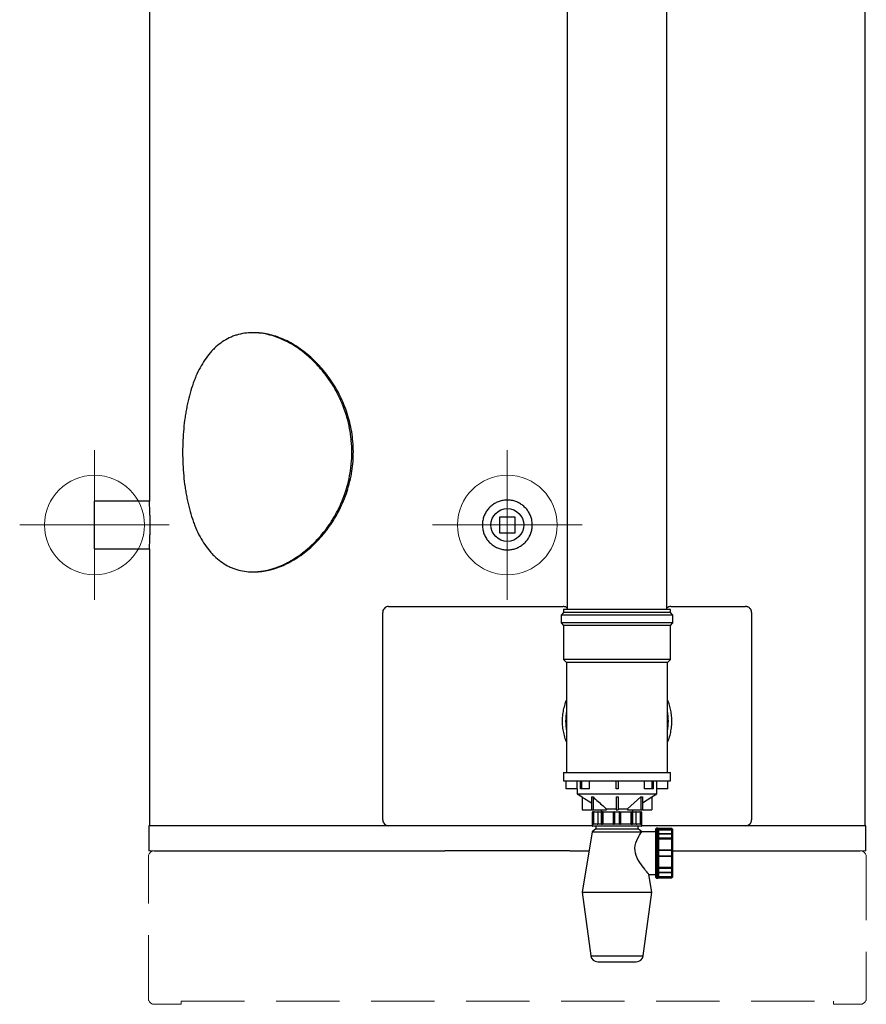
# Model space of a CAD drawing. Header units: millimetres. Extents: x -2387 to -1538, y -2875 to -899.
# Tile 1 of 8: x -2387 to -1538, y -2875 to -1887. Entities that reach past the tile are written whole.
import ezdxf

# ---------------------------------------------------------------- set-up
doc = ezdxf.new("R2010")
doc.units = ezdxf.units.MM
doc.header["$PDSIZE"] = -1
doc.linetypes.add('HIDDEN', pattern=[1.905, 1.27, -0.635])

# ---------------------------------------------------------------- blocks, each defined once
blk = doc.blocks.new('Block4')
at = {"color": 7, "linetype": 'Continuous', "lineweight": 0}
for p, q in [((-6347.6, -1580.34), (-6347.6, -1730.34)), ((-6422.6, -1655.34), (-6272.6, -1655.34))]:
    blk.add_line(p, q, dxfattribs=at)
blk.add_circle((-6347.6, -1655.34), 50, dxfattribs=at)
blk.add_point((-6347.6, -1655.34), dxfattribs=at)
blk = doc.blocks.new('Block5')
at = {"color": 7, "linetype": 'Continuous'}
blk.add_blockref('Block4', (6347.6, 1655.34), dxfattribs=at)

msp = doc.modelspace()

# ---------------------------------------------------------------- linework, layer by layer
at = {"color": 7, "linetype": 'Continuous', "lineweight": 30}
for p, q in [((-1837.99, -1264.08), (-1837.99, -2479.12)), ((-1737.99, -2479.12), (-1737.99, -1264.08)), ((-1538.99, -2696.09), (-1538.99, -1509.48)), ((-2256.99, -1678.32), (-2256.99, -2370.38)), ((-2151.84, -2201.29), (-2153.25, -2201.29)), ((-2256.99, -2370.37), (-2311.99, -2370.37)), ((-2311.99, -2394.27), (-2311.99, -2370.37)), ((-1889.99, -2386.27), (-1905.99, -2386.27)), ((-1905.99, -2386.27), (-1905.99, -2402.27)), ((-1889.99, -2402.27), (-1889.99, -2386.27)), ((-2311.99, -2418.17), (-2311.99, -2394.27)), ((-1905.99, -2402.27), (-1889.99, -2402.27)), ((-2311.99, -2418.17), (-2256.99, -2418.17)), ((-2256.99, -2418.09), (-2256.99, -2696.09)), ((-2153.25, -2441.29), (-2151.83, -2441.29)), ((-2016.99, -2476.09), (-1841.99, -2476.09)), ((-1841.49, -2479.12), (-1841.49, -2482.12)), ((-1734.49, -2479.12), (-1841.49, -2479.12)), ((-1734.49, -2482.12), (-1734.49, -2479.12)), ((-1733.99, -2476.09), (-1658.99, -2476.09)), ((-2022.99, -2690.09), (-2022.99, -2482.09)), ((-1841.49, -2482.12), (-1843.99, -2484.62)), ((-1843.99, -2484.62), (-1843.99, -2492.62)), ((-1731.99, -2484.62), (-1843.99, -2484.62)), ((-1734.49, -2482.12), (-1841.49, -2482.12)), ((-1731.99, -2484.62), (-1734.49, -2482.12)), ((-1731.99, -2492.62), (-1731.99, -2484.62)), ((-1652.99, -2482.09), (-1652.99, -2690.09)), ((-1843.99, -2492.62), (-1841.49, -2495.12)), ((-1731.99, -2492.62), (-1843.99, -2492.62)), ((-1841.49, -2495.12), (-1841.49, -2529.12)), ((-1734.49, -2495.12), (-1841.49, -2495.12)), ((-1734.49, -2495.12), (-1731.99, -2492.62)), ((-1734.49, -2529.12), (-1734.49, -2495.12)), ((-1841.49, -2529.12), (-1838.49, -2532.12)), ((-1734.49, -2529.12), (-1841.49, -2529.12)), ((-1737.49, -2532.12), (-1734.49, -2529.12)), ((-1838.49, -2532.12), (-1838.49, -2642.62)), ((-1737.49, -2532.12), (-1838.49, -2532.12)), ((-1737.49, -2642.62), (-1737.49, -2532.12)), ((-1841.49, -2642.62), (-1841.49, -2651.12)), ((-1841.49, -2642.62), (-1787.99, -2642.62)), ((-1787.99, -2642.62), (-1734.49, -2642.62)), ((-1734.49, -2651.12), (-1734.49, -2642.62)), ((-1841.49, -2651.12), (-1787.99, -2651.12)), ((-1838.98, -2659.12), (-1838.98, -2651.12)), ((-1827.98, -2659.12), (-1827.98, -2651.12)), ((-1824.75, -2659.12), (-1824.75, -2651.12)), ((-1823.34, -2659.12), (-1823.34, -2651.12)), ((-1815.56, -2659.12), (-1815.56, -2651.12)), ((-1788.99, -2659.12), (-1788.99, -2651.12)), ((-1787.99, -2651.12), (-1734.49, -2651.12)), ((-1786.99, -2651.12), (-1786.99, -2659.12)), ((-1760.42, -2659.12), (-1760.42, -2651.12)), ((-1752.65, -2659.12), (-1752.65, -2651.12)), ((-1751.23, -2659.12), (-1751.23, -2651.12)), ((-1748.01, -2659.12), (-1748.01, -2651.12)), ((-1737.01, -2659.12), (-1737.01, -2651.12)), ((-1827.98, -2659.12), (-1838.98, -2659.12)), ((-1827.99, -2659.12), (-1827.99, -2664.12)), ((-1827.99, -2664.12), (-1822.99, -2667.24)), ((-1827.99, -2664.12), (-1787.99, -2664.12)), ((-1823.34, -2659.12), (-1824.75, -2659.12)), ((-1815.56, -2659.12), (-1823.34, -2659.12)), ((-1822.99, -2667.23), (-1822.99, -2680.12)), ((-1813.45, -2667.23), (-1812.03, -2667.23)), ((-1813.45, -2667.23), (-1813.45, -2680.12)), ((-1812.03, -2667.23), (-1812.03, -2680.12)), ((-1786.99, -2659.12), (-1788.99, -2659.12)), ((-1788.99, -2667.23), (-1788.99, -2680.12)), ((-1787.99, -2664.12), (-1747.99, -2664.12)), ((-1786.99, -2667.23), (-1786.99, -2680.12)), ((-1777.41, -2679.12), (-1763.95, -2667.23)), ((-1763.95, -2667.23), (-1762.54, -2667.23)), ((-1763.95, -2667.23), (-1763.95, -2680.12)), ((-1762.54, -2673.19), (-1752.99, -2667.23)), ((-1762.54, -2667.23), (-1762.54, -2680.12)), ((-1752.65, -2659.12), (-1760.42, -2659.12)), ((-1752.99, -2667.24), (-1747.99, -2664.12)), ((-1752.99, -2667.23), (-1752.99, -2680.12)), ((-1751.23, -2659.12), (-1752.65, -2659.12)), ((-1737.01, -2659.12), (-1748.01, -2659.12)), ((-1747.99, -2664.12), (-1747.99, -2659.12)), ((-1822.99, -2680.12), (-1813.45, -2680.12)), ((-1813.45, -2680.12), (-1812.03, -2680.12)), ((-1812.69, -2682.62), (-1812.69, -2694.16)), ((-1812.06, -2682.62), (-1812.56, -2682.62)), ((-1812.56, -2694.16), (-1812.56, -2682.62)), ((-1812.19, -2682.12), (-1812.06, -2682.12)), ((-1812.06, -2682.12), (-1812.06, -2682.62)), ((-1812.06, -2682.12), (-1811.99, -2682.12)), ((-1811.99, -2682.62), (-1812.06, -2682.62)), ((-1812.06, -2682.62), (-1812.06, -2694.12)), ((-1812.03, -2680.12), (-1798.58, -2680.12)), ((-1811.99, -2682.12), (-1811.99, -2682.62)), ((-1811.99, -2682.12), (-1811, -2682.12)), ((-1811.49, -2682.62), (-1811.99, -2682.62)), ((-1811.99, -2694.12), (-1811.99, -2682.62)), ((-1811.49, -2682.62), (-1811.49, -2694.12)), ((-1811, -2682.12), (-1806.78, -2682.12)), ((-1807.28, -2682.62), (-1807.28, -2694.12)), ((-1803.56, -2682.62), (-1807.17, -2682.62)), ((-1807.17, -2682.62), (-1807.17, -2694.16)), ((-1806.78, -2682.12), (-1803.25, -2682.12)), ((-1803.99, -2680.12), (-1803.99, -2682.12)), ((-1802.89, -2682.62), (-1803.56, -2682.62)), ((-1803.56, -2694.16), (-1803.56, -2682.62)), ((-1803.25, -2682.12), (-1803.19, -2682.12)), ((-1803.19, -2682.12), (-1801.89, -2682.12)), ((-1802.89, -2682.62), (-1802.89, -2694.12)), ((-1802.84, -2682.62), (-1802.89, -2682.62)), ((-1802.84, -2694.12), (-1802.84, -2682.62)), ((-1802.19, -2682.62), (-1802.84, -2682.62)), ((-1791.42, -2682.62), (-1802.19, -2682.62)), ((-1802.19, -2682.62), (-1802.19, -2694.12)), ((-1801.89, -2682.12), (-1791.35, -2682.12)), ((-1798.58, -2679.12), (-1788.99, -2679.12)), ((-1798.58, -2680.12), (-1798.58, -2679.12)), ((-1790.99, -2682.62), (-1791.42, -2682.62)), ((-1791.42, -2694.12), (-1791.42, -2682.62)), ((-1791.35, -2682.12), (-1790.49, -2682.12)), ((-1790.54, -2682.62), (-1790.99, -2682.62)), ((-1790.99, -2694.12), (-1790.99, -2682.62)), ((-1785.44, -2682.62), (-1790.54, -2682.62)), ((-1790.54, -2682.62), (-1790.54, -2694.16)), ((-1790.49, -2682.12), (-1785.49, -2682.12)), ((-1788.99, -2680.12), (-1786.99, -2680.12)), ((-1786.99, -2679.12), (-1777.41, -2679.12)), ((-1785.49, -2682.12), (-1784.64, -2682.12)), ((-1785.44, -2694.16), (-1785.44, -2682.62)), ((-1784.99, -2682.62), (-1785.44, -2682.62)), ((-1784.99, -2682.62), (-1784.99, -2694.12)), ((-1784.56, -2682.62), (-1784.99, -2682.62)), ((-1784.64, -2682.12), (-1774.1, -2682.12)), ((-1784.56, -2682.62), (-1784.56, -2694.12)), ((-1773.8, -2682.62), (-1784.56, -2682.62)), ((-1777.41, -2679.12), (-1777.41, -2680.12)), ((-1777.41, -2680.12), (-1763.95, -2680.12)), ((-1774.1, -2682.12), (-1772.79, -2682.12)), ((-1773.8, -2694.12), (-1773.8, -2682.62)), ((-1773.15, -2682.62), (-1773.8, -2682.62)), ((-1773.09, -2682.62), (-1773.15, -2682.62)), ((-1773.15, -2682.62), (-1773.15, -2694.12)), ((-1772.42, -2682.62), (-1773.09, -2682.62)), ((-1773.09, -2694.12), (-1773.09, -2682.62)), ((-1772.79, -2682.12), (-1772.74, -2682.12)), ((-1772.74, -2682.12), (-1769.2, -2682.12)), ((-1772.42, -2682.62), (-1772.42, -2694.16)), ((-1768.82, -2682.62), (-1772.42, -2682.62)), ((-1771.99, -2682.12), (-1771.99, -2680.12)), ((-1769.2, -2682.12), (-1764.99, -2682.12)), ((-1768.82, -2694.16), (-1768.82, -2682.62)), ((-1768.7, -2694.12), (-1768.7, -2682.62)), ((-1764.99, -2682.12), (-1764, -2682.12)), ((-1764.49, -2694.12), (-1764.49, -2682.62)), ((-1764, -2682.62), (-1764.49, -2682.62)), ((-1764, -2682.62), (-1764, -2682.12)), ((-1764, -2682.12), (-1763.92, -2682.12)), ((-1764, -2682.62), (-1764, -2694.12)), ((-1763.92, -2682.62), (-1764, -2682.62)), ((-1763.95, -2680.12), (-1762.54, -2680.12)), ((-1763.92, -2682.62), (-1763.92, -2682.12)), ((-1763.92, -2682.12), (-1763.79, -2682.12)), ((-1763.42, -2682.62), (-1763.92, -2682.62)), ((-1763.92, -2694.12), (-1763.92, -2682.62)), ((-1763.42, -2682.62), (-1763.42, -2694.16)), ((-1763.29, -2694.16), (-1763.29, -2682.62)), ((-1762.54, -2680.12), (-1752.99, -2680.12)), ((-2257.49, -2696.09), (-2257.49, -2721.29)), ((-2016.99, -2696.09), (-2257.49, -2696.09)), ((-1812.99, -2696.09), (-2016.99, -2696.09)), ((-1812.99, -2694.62), (-1812.99, -2696.12)), ((-1812.86, -2694.62), (-1812.99, -2694.62)), ((-1812.79, -2694.62), (-1812.86, -2694.62)), ((-1807.78, -2694.62), (-1812.79, -2694.62)), ((-1787.99, -2696.62), (-1812.49, -2696.62)), ((-1812.43, -2694.12), (-1812.06, -2694.12)), ((-1812.06, -2694.12), (-1812.06, -2694.62)), ((-1812.06, -2694.12), (-1811.99, -2694.12)), ((-1811.99, -2694.12), (-1811.99, -2694.62)), ((-1811.99, -2694.12), (-1811.49, -2694.12)), ((-1809.24, -2696.62), (-1809.24, -2699.12)), ((-1807.4, -2694.62), (-1807.78, -2694.62)), ((-1803.75, -2694.62), (-1807.4, -2694.62)), ((-1807.17, -2694.16), (-1803.56, -2694.16)), ((-1803.27, -2694.62), (-1803.75, -2694.62)), ((-1791.18, -2694.62), (-1803.27, -2694.62)), ((-1803.26, -2694.12), (-1802.89, -2694.12)), ((-1802.89, -2694.12), (-1802.84, -2694.12)), ((-1802.84, -2694.12), (-1802.19, -2694.12)), ((-1802.19, -2694.12), (-1791.42, -2694.12)), ((-1791.42, -2694.12), (-1790.99, -2694.12)), ((-1790.58, -2694.62), (-1791.18, -2694.62)), ((-1790.99, -2694.12), (-1790.84, -2694.12)), ((-1785.41, -2694.62), (-1790.58, -2694.62)), ((-1790.54, -2694.16), (-1785.44, -2694.16)), ((-1763.49, -2696.62), (-1787.99, -2696.62)), ((-1784.8, -2694.62), (-1785.41, -2694.62)), ((-1785.15, -2694.12), (-1784.99, -2694.12)), ((-1784.99, -2694.12), (-1784.56, -2694.12)), ((-1772.71, -2694.62), (-1784.8, -2694.62)), ((-1784.56, -2694.12), (-1773.8, -2694.12)), ((-1773.8, -2694.12), (-1773.15, -2694.12)), ((-1773.15, -2694.12), (-1773.09, -2694.12)), ((-1773.09, -2694.12), (-1772.73, -2694.12)), ((-1772.24, -2694.62), (-1772.71, -2694.62)), ((-1772.42, -2694.16), (-1768.82, -2694.16)), ((-1768.58, -2694.62), (-1772.24, -2694.62)), ((-1768.2, -2694.62), (-1768.58, -2694.62)), ((-1763.2, -2694.62), (-1768.2, -2694.62)), ((-1766.74, -2699.12), (-1766.74, -2696.62)), ((-1764.49, -2694.12), (-1764, -2694.12)), ((-1764, -2694.62), (-1764, -2694.12)), ((-1764, -2694.12), (-1763.92, -2694.12)), ((-1763.92, -2694.62), (-1763.92, -2694.12)), ((-1763.92, -2694.12), (-1763.56, -2694.12)), ((-1763.13, -2694.62), (-1763.2, -2694.62)), ((-1762.99, -2694.62), (-1763.13, -2694.62)), ((-1762.99, -2696.12), (-1762.99, -2694.62)), ((-1658.99, -2696.09), (-1762.99, -2696.09)), ((-1538.49, -2696.09), (-1658.99, -2696.09)), ((-1538.49, -2721.29), (-1538.49, -2696.09)), ((-1812.74, -2702.12), (-1822.99, -2762.62)), ((-1809.24, -2699.12), (-1812.74, -2702.12)), ((-1812.74, -2702.12), (-1763.24, -2702.12)), ((-1809.24, -2699.12), (-1766.74, -2699.12)), ((-1763.24, -2702.12), (-1766.74, -2699.12)), ((-1748.99, -2702.12), (-1763.24, -2702.12)), ((-1748.99, -2748.12), (-1748.99, -2699.12)), ((-1746.99, -2698.62), (-1748.49, -2698.62)), ((-1746.99, -2698.62), (-1746.99, -2698.75)), ((-1746.99, -2698.75), (-1746.99, -2698.81)), ((-1746.99, -2698.81), (-1746.99, -2703.87)), ((-1746.49, -2699.6), (-1746.99, -2699.6)), ((-1746.49, -2699.88), (-1746.99, -2699.88)), ((-1746.99, -2703.87), (-1746.99, -2704.21)), ((-1746.99, -2704.21), (-1746.99, -2707.87)), ((-1732.99, -2698.97), (-1746.52, -2698.97)), ((-1746.52, -2699.1), (-1732.99, -2699.1)), ((-1746.52, -2704.48), (-1746.52, -2708.09)), ((-1732.99, -2704.48), (-1746.52, -2704.48)), ((-1746.49, -2699.21), (-1746.49, -2699.6)), ((-1746.49, -2699.6), (-1746.49, -2699.88)), ((-1732.99, -2699.6), (-1746.49, -2699.6)), ((-1746.49, -2699.88), (-1746.49, -2700.37)), ((-1746.49, -2699.88), (-1732.99, -2699.88)), ((-1732.99, -2700.37), (-1746.49, -2700.37)), ((-1732.99, -2704.37), (-1746.49, -2704.37)), ((-1732.99, -2699.6), (-1732.99, -2699.1)), ((-1732.99, -2699.6), (-1732.49, -2699.6)), ((-1732.99, -2699.88), (-1732.99, -2699.6)), ((-1732.99, -2700.37), (-1732.99, -2699.88)), ((-1732.99, -2699.88), (-1732.49, -2699.88)), ((-1732.99, -2708.09), (-1732.99, -2704.48)), ((-1732.49, -2699.47), (-1732.49, -2699.6)), ((-1732.49, -2699.6), (-1732.49, -2699.88)), ((-1732.49, -2699.88), (-1732.49, -2700.86)), ((-1732.49, -2700.86), (-1732.49, -2704.87)), ((-1732.49, -2704.87), (-1732.49, -2708.4)), ((-1746.99, -2707.87), (-1746.99, -2708.29)), ((-1746.99, -2708.29), (-1746.99, -2720.5)), ((-1746.52, -2708.09), (-1732.99, -2708.09)), ((-1746.49, -2708.34), (-1746.49, -2708.76)), ((-1746.49, -2708.76), (-1746.49, -2708.95)), ((-1732.99, -2708.76), (-1746.49, -2708.76)), ((-1746.49, -2708.95), (-1746.49, -2709.6)), ((-1746.49, -2708.95), (-1732.99, -2708.95)), ((-1746.49, -2709.6), (-1746.49, -2720.19)), ((-1732.99, -2709.6), (-1746.49, -2709.6)), ((-1732.99, -2708.76), (-1732.99, -2708.09)), ((-1732.99, -2708.95), (-1732.99, -2708.76)), ((-1732.99, -2709.6), (-1732.99, -2708.95)), ((-1732.99, -2720.19), (-1732.99, -2709.6)), ((-1732.49, -2708.4), (-1732.49, -2708.6)), ((-1732.49, -2708.6), (-1732.49, -2709.9)), ((-1732.49, -2709.9), (-1732.49, -2720.26)), ((-2251.99, -2721.29), (-1960.64, -2721.29)), ((-1897.99, -2721.29), (-1960.64, -2721.29)), ((-1835.35, -2721.29), (-1897.99, -2721.29)), ((-1835.35, -2721.29), (-1815.99, -2721.29)), ((-1746.99, -2720.5), (-1746.99, -2721.03)), ((-1746.99, -2721.03), (-1746.99, -2726.21)), ((-1746.99, -2726.21), (-1746.99, -2726.74)), ((-1746.99, -2726.74), (-1746.99, -2738.95)), ((-1746.52, -2721.07), (-1746.52, -2726.17)), ((-1732.99, -2721.07), (-1746.52, -2721.07)), ((-1746.52, -2726.17), (-1732.99, -2726.17)), ((-1746.49, -2720.19), (-1746.49, -2720.62)), ((-1746.49, -2720.19), (-1732.99, -2720.19)), ((-1746.49, -2720.62), (-1746.49, -2720.81)), ((-1746.49, -2720.62), (-1732.99, -2720.62)), ((-1746.49, -2726.43), (-1746.49, -2726.62)), ((-1732.99, -2726.62), (-1746.49, -2726.62)), ((-1746.49, -2726.62), (-1746.49, -2727.05)), ((-1746.49, -2727.05), (-1746.49, -2737.64)), ((-1732.99, -2727.05), (-1746.49, -2727.05)), ((-1732.99, -2720.62), (-1732.99, -2720.19)), ((-1732.99, -2721.07), (-1732.99, -2720.62)), ((-1732.99, -2726.17), (-1732.99, -2721.07)), ((-1732.99, -2726.62), (-1732.99, -2726.17)), ((-1732.99, -2727.05), (-1732.99, -2726.62)), ((-1732.99, -2737.64), (-1732.99, -2727.05)), ((-1732.49, -2720.26), (-1732.49, -2721.12)), ((-1732.49, -2721.12), (-1732.49, -2726.12)), ((-1732.49, -2721.29), (-1543.99, -2721.29)), ((-1732.49, -2726.12), (-1732.49, -2726.97)), ((-1732.49, -2726.97), (-1732.49, -2737.34)), ((-1755.99, -2745.12), (-1748.99, -2745.12)), ((-1752.99, -2762.62), (-1755.96, -2745.08)), ((-1746.99, -2738.95), (-1746.99, -2739.37)), ((-1746.99, -2739.37), (-1746.99, -2743.03)), ((-1746.99, -2743.03), (-1746.99, -2743.36)), ((-1746.99, -2743.36), (-1746.99, -2748.42)), ((-1746.52, -2739.15), (-1746.52, -2742.76)), ((-1732.99, -2739.15), (-1746.52, -2739.15)), ((-1746.52, -2742.76), (-1732.99, -2742.76)), ((-1746.49, -2737.64), (-1732.99, -2737.64)), ((-1746.49, -2737.64), (-1746.49, -2738.29)), ((-1746.49, -2738.29), (-1746.49, -2738.48)), ((-1732.99, -2738.29), (-1746.49, -2738.29)), ((-1746.49, -2738.48), (-1746.49, -2738.89)), ((-1746.49, -2738.48), (-1732.99, -2738.48)), ((-1746.49, -2742.87), (-1732.99, -2742.87)), ((-1746.49, -2746.87), (-1732.99, -2746.87)), ((-1746.49, -2746.87), (-1746.49, -2747.36)), ((-1732.99, -2738.29), (-1732.99, -2737.64)), ((-1732.99, -2738.48), (-1732.99, -2738.29)), ((-1732.99, -2739.15), (-1732.99, -2738.48)), ((-1732.99, -2742.76), (-1732.99, -2739.15)), ((-1732.99, -2747.36), (-1732.99, -2746.87)), ((-1732.49, -2737.34), (-1732.49, -2738.64)), ((-1732.49, -2738.64), (-1732.49, -2738.84)), ((-1732.49, -2738.84), (-1732.49, -2742.37)), ((-1732.49, -2742.37), (-1732.49, -2746.37)), ((-1732.49, -2746.37), (-1732.49, -2747.36)), ((-1748.49, -2748.62), (-1746.99, -2748.62)), ((-1746.99, -2747.36), (-1746.49, -2747.36)), ((-1746.99, -2747.64), (-1746.49, -2747.64)), ((-1746.99, -2748.42), (-1746.99, -2748.48)), ((-1746.99, -2748.48), (-1746.99, -2748.62)), ((-1732.99, -2748.14), (-1746.52, -2748.14)), ((-1746.52, -2748.27), (-1732.99, -2748.27)), ((-1746.49, -2747.36), (-1746.49, -2747.64)), ((-1732.99, -2747.36), (-1746.49, -2747.36)), ((-1746.49, -2747.64), (-1746.49, -2748.03)), ((-1746.49, -2747.64), (-1732.99, -2747.64)), ((-1732.49, -2747.36), (-1732.99, -2747.36)), ((-1732.99, -2747.64), (-1732.99, -2747.36)), ((-1732.49, -2747.64), (-1732.99, -2747.64)), ((-1732.99, -2748.14), (-1732.99, -2747.64)), ((-1732.49, -2747.36), (-1732.49, -2747.64)), ((-1732.49, -2747.64), (-1732.49, -2747.77)), ((-1822.99, -2762.62), (-1814.31, -2826.56)), ((-1822.99, -2762.62), (-1752.99, -2762.62)), ((-1761.67, -2826.56), (-1752.99, -2762.62)), ((-1807.38, -2832.62), (-1768.61, -2832.62))]:
    msp.add_line(p, q, dxfattribs=at)
at = {"color": 8, "linetype": 'Continuous', "lineweight": 30}
for p, q in [((-1812.56, -2682.62), (-1812.69, -2682.62)), ((-1807.28, -2682.62), (-1811.49, -2682.62)), ((-1807.17, -2682.62), (-1807.28, -2682.62)), ((-1768.7, -2682.62), (-1768.82, -2682.62)), ((-1764.49, -2682.62), (-1768.7, -2682.62)), ((-1763.29, -2682.62), (-1763.42, -2682.62)), ((-1812.99, -2696.12), (-1787.99, -2696.12)), ((-1812.69, -2694.16), (-1812.56, -2694.16)), ((-1811.49, -2694.12), (-1807.28, -2694.12)), ((-1807.28, -2694.12), (-1807.28, -2694.12)), ((-1787.99, -2696.12), (-1762.99, -2696.12)), ((-1768.7, -2694.12), (-1768.7, -2694.12)), ((-1768.7, -2694.12), (-1764.49, -2694.12)), ((-1763.42, -2694.16), (-1763.29, -2694.16)), ((-1748.49, -2698.62), (-1748.49, -2748.62)), ((-1746.52, -2698.97), (-1746.52, -2699.1)), ((-1746.49, -2700.37), (-1746.49, -2704.37)), ((-1746.49, -2704.37), (-1746.49, -2704.37)), ((-1732.99, -2699.1), (-1732.99, -2698.97)), ((-1732.99, -2704.37), (-1732.99, -2700.37)), ((-1732.99, -2704.48), (-1732.99, -2704.37)), ((-1746.49, -2742.87), (-1746.49, -2742.87)), ((-1746.49, -2742.87), (-1746.49, -2746.87)), ((-1732.99, -2742.87), (-1732.99, -2742.76)), ((-1732.99, -2746.87), (-1732.99, -2742.87)), ((-1746.52, -2748.14), (-1746.52, -2748.27)), ((-1732.99, -2748.27), (-1732.99, -2748.14)), ((-1814.31, -2826.56), (-1761.67, -2826.56))]:
    msp.add_line(p, q, dxfattribs=at)
at = {"color": 7, "linetype": 'HIDDEN', "lineweight": 15, "ltscale": 50}
for p, q in [((-2251.99, -2721.29), (-2257.49, -2721.29)), ((-1538.49, -2721.29), (-1543.99, -2721.29)), ((-2257.99, -2869.29), (-2257.99, -2727.29)), ((-1537.99, -2727.29), (-1537.99, -2869.29)), ((-2224.99, -2875.29), (-2251.99, -2875.29)), ((-2224.99, -2875.29), (-2224.99, -2872.29)), ((-2224.99, -2872.29), (-1570.99, -2872.29)), ((-1570.99, -2875.29), (-1570.99, -2872.29)), ((-1543.99, -2875.29), (-1570.99, -2875.29))]:
    msp.add_line(p, q, dxfattribs=at)
at = {"color": 7, "linetype": 'Continuous', "lineweight": 30, "flags": 128}
for points in [[(-1803.25, -2682.12), (-1803.31, -2682.13), (-1803.37, -2682.16), (-1803.42, -2682.2), (-1803.47, -2682.27), (-1803.51, -2682.34), (-1803.54, -2682.43), (-1803.55, -2682.52), (-1803.56, -2682.62)], [(-1801.89, -2682.12), (-1801.95, -2682.13), (-1802, -2682.16), (-1802.05, -2682.2), (-1802.1, -2682.27), (-1802.14, -2682.34), (-1802.16, -2682.43), (-1802.18, -2682.52), (-1802.19, -2682.62)], [(-1774.1, -2682.12), (-1774.04, -2682.13), (-1773.98, -2682.16), (-1773.93, -2682.2), (-1773.89, -2682.27), (-1773.85, -2682.34), (-1773.82, -2682.43), (-1773.8, -2682.52), (-1773.8, -2682.62)], [(-1772.42, -2682.62), (-1772.43, -2682.52), (-1772.45, -2682.43), (-1772.48, -2682.34), (-1772.52, -2682.27), (-1772.56, -2682.2), (-1772.62, -2682.16), (-1772.68, -2682.13), (-1772.74, -2682.12)], [(-1802.19, -2694.12), (-1802.19, -2694.22), (-1802.21, -2694.31), (-1802.24, -2694.4), (-1802.27, -2694.47), (-1802.32, -2694.53), (-1802.37, -2694.58), (-1802.43, -2694.61), (-1802.49, -2694.62)], [(-1773.8, -2694.12), (-1773.79, -2694.22), (-1773.78, -2694.31), (-1773.75, -2694.4), (-1773.71, -2694.47), (-1773.67, -2694.53), (-1773.61, -2694.58), (-1773.56, -2694.61), (-1773.5, -2694.62)], [(-1755.99, -2745.08), (-1756.07, -2744.98), (-1756.48, -2744.5), (-1757.16, -2743.68), (-1758.11, -2742.51), (-1759.29, -2741.05), (-1760.25, -2739.82), (-1762.85, -2736.33), (-1765.65, -2732.09), (-1767.29, -2729.16), (-1768.72, -2725.92), (-1769.47, -2723.54), (-1769.94, -2721.02), (-1770.06, -2718.56), (-1769.83, -2716.09), (-1769.2, -2713.38), (-1768.27, -2710.85), (-1766.92, -2708.03), (-1765.54, -2705.62), (-1764.4, -2703.82), (-1763.57, -2702.6), (-1763.24, -2702.12), (-1763.24, -2702.12)], [(-1746.99, -2709.3), (-1746.98, -2709.36), (-1746.95, -2709.42), (-1746.91, -2709.47), (-1746.85, -2709.52), (-1746.77, -2709.55), (-1746.68, -2709.58), (-1746.59, -2709.6), (-1746.49, -2709.6)], [(-1732.99, -2708.09), (-1732.9, -2708.09), (-1732.8, -2708.11), (-1732.71, -2708.14), (-1732.64, -2708.18), (-1732.58, -2708.23), (-1732.53, -2708.28), (-1732.5, -2708.34), (-1732.49, -2708.4)], [(-1732.99, -2709.6), (-1732.9, -2709.61), (-1732.8, -2709.63), (-1732.71, -2709.65), (-1732.64, -2709.69), (-1732.58, -2709.74), (-1732.53, -2709.79), (-1732.5, -2709.84), (-1732.49, -2709.9)], [(-1746.99, -2720.5), (-1746.98, -2720.56), (-1746.95, -2720.62), (-1746.91, -2720.67), (-1746.85, -2720.72), (-1746.77, -2720.76), (-1746.68, -2720.79), (-1746.59, -2720.8), (-1746.49, -2720.81)], [(-1746.99, -2726.74), (-1746.98, -2726.68), (-1746.95, -2726.62), (-1746.91, -2726.57), (-1746.85, -2726.52), (-1746.77, -2726.48), (-1746.68, -2726.45), (-1746.59, -2726.44), (-1746.49, -2726.43)], [(-1746.99, -2737.93), (-1746.98, -2737.88), (-1746.95, -2737.82), (-1746.91, -2737.77), (-1746.85, -2737.72), (-1746.77, -2737.69), (-1746.68, -2737.66), (-1746.59, -2737.64), (-1746.49, -2737.64)], [(-1732.99, -2737.64), (-1732.9, -2737.63), (-1732.8, -2737.61), (-1732.71, -2737.58), (-1732.64, -2737.55), (-1732.58, -2737.5), (-1732.53, -2737.45), (-1732.5, -2737.4), (-1732.49, -2737.34)], [(-1732.99, -2739.15), (-1732.9, -2739.15), (-1732.8, -2739.13), (-1732.71, -2739.1), (-1732.64, -2739.06), (-1732.58, -2739.01), (-1732.53, -2738.96), (-1732.5, -2738.9), (-1732.49, -2738.84)]]:
    msp.add_lwpolyline(points, dxfattribs=at)
at = {"color": 7, "linetype": 'Continuous', "lineweight": 30}
msp.add_circle((-1897.99, -2394.27), 16.5, dxfattribs=at)
for centre, radius, start, end in [((-1787.99, -2591.12), 51.5, 168.69061, 191.30939), ((-1787.99, -2591.12), 51.5, 0, 11.30939), ((-1787.99, -2591.12), 51.5, 348.69061, 0), ((-1812.19, -2682.62), 0.5, 90, 180), ((-1812.06, -2682.62), 0.499, 90.15426, 180.15392), ((-1811, -2682.62), 0.497, 90.30361, 180.29975), ((-1806.78, -2682.62), 0.5, 90, 180), ((-1806.72, -2682.57), 0.455, 98.08366, 186.2674), ((-1803.33, -2682.56), 0.446, 351.95165, 78.57801), ((-1803.28, -2682.56), 0.446, 351.94962, 78.5789), ((-1790.5, -2682.5), 0.928, 155.99653, 187.57763), ((-1790.49, -2682.62), 0.5, 90, 180), ((-1789.3, -2682.5), 1.25, 162.54884, 185.6546), ((-1786.69, -2682.5), 1.25, 354.34408, 17.45247), ((-1785.49, -2682.62), 0.5, 0, 90), ((-1785.48, -2682.5), 0.928, 352.42237, 24.00347), ((-1772.7, -2682.56), 0.446, 101.42172, 188.04976), ((-1772.65, -2682.56), 0.446, 101.42172, 188.04976), ((-1769.2, -2682.62), 0.5, 0, 90), ((-1769.27, -2682.57), 0.455, 353.7323, 81.91558), ((-1764.99, -2682.62), 0.497, 359.70111, 89.69726), ((-1763.92, -2682.62), 0.499, 359.84557, 89.8471), ((-1763.79, -2682.62), 0.5, 0, 90), ((-1813.19, -2694.16), 0.5, 293.57818, 0), ((-1812.49, -2696.12), 0.5, 180, 270), ((-1813.06, -2694.16), 0.5, 293.78518, 0.07423), ((-1812.87, -2694.18), 0.448, 280.49834, 7.59264), ((-1811.99, -2694.12), 0.497, 270.30343, 0.29972), ((-1807.78, -2694.12), 0.5, 270.00897, 0.01046), ((-1807.69, -2694.19), 0.52, 303.43126, 2.68417), ((-1804.12, -2694.2), 0.561, 311.38206, 3.77502), ((-1808.05, -2694.24), 4.8, 355.51594, 1.49312), ((-1802.45, -2694.18), 0.446, 171.94961, 258.57911), ((-1802.4, -2694.18), 0.446, 171.95067, 258.57805), ((-1791.49, -2694.12), 0.5, 270, 0), ((-1792.34, -2694.24), 0.928, 335.99641, 7.5777), ((-1791.28, -2694.18), 0.445, 282.40734, 8.50522), ((-1793.05, -2694.22), 2.51, 350.87297, 1.38837), ((-1782.93, -2694.22), 2.51, 178.61429, 189.12438), ((-1784.71, -2694.18), 0.445, 171.49522, 257.59338), ((-1784.49, -2694.12), 0.5, 180, 270), ((-1783.64, -2694.24), 0.928, 172.42572, 204.00018), ((-1773.59, -2694.18), 0.446, 281.42195, 8.04933), ((-1773.54, -2694.18), 0.446, 281.42178, 8.04836), ((-1767.93, -2694.24), 4.8, 178.50922, 184.48173), ((-1771.86, -2694.2), 0.561, 176.22629, 228.61982), ((-1768.3, -2694.19), 0.52, 177.31567, 236.57038), ((-1768.2, -2694.12), 0.5, 179.9887, 269.99187), ((-1763.99, -2694.12), 0.497, 179.69772, 269.69913), ((-1763.12, -2694.18), 0.448, 172.40839, 259.50063), ((-1763.49, -2696.12), 0.5, 270, 0), ((-1762.92, -2694.16), 0.5, 179.92574, 246.21485), ((-1762.79, -2694.16), 0.5, 180, 246.42182), ((-1748.49, -2699.12), 0.5, 90, 180), ((-1746.52, -2698.47), 0.5, 197.4576, 270), ((-1746.52, -2698.6), 0.5, 197.65948, 270.0926), ((-1746.54, -2698.75), 0.456, 187.73497, 276.05626), ((-1746.5, -2699.87), 0.497, 180.3112, 270.30552), ((-1746.49, -2703.87), 0.5, 180, 270), ((-1746.49, -2703.87), 0.498, 180.19584, 270.19201), ((-1746.55, -2703.98), 0.502, 207.19203, 273.45893), ((-1732.99, -2699.47), 0.5, 0, 90), ((-1732.99, -2699.6), 0.499, 0.15493, 90.15304), ((-1732.99, -2700.87), 0.497, 0.30947, 90.30554), ((-1732.99, -2704.87), 0.5, 0, 90), ((-1732.94, -2704.93), 0.455, 8.07685, 96.26326), ((-1746.56, -2707.56), 0.529, 215.37572, 274.99529), ((-1746.62, -2707.22), 1.13, 250.52087, 276.26758), ((-1746.56, -2709.2), 0.446, 81.95149, 168.57636), ((-1746.56, -2709.39), 0.446, 81.95171, 168.57614), ((-1732.93, -2708.31), 0.446, 261.95123, 348.57824), ((-1732.93, -2708.51), 0.446, 261.9511, 348.57837), ((-1746.49, -2720.12), 0.5, 180, 270), ((-1746.62, -2719.28), 0.92, 245.76505, 277.64094), ((-1746.59, -2718.9), 2.16, 259.31304, 271.99899), ((-1746.59, -2728.33), 2.16, 88.00109, 100.68683), ((-1746.49, -2727.12), 0.5, 90, 180), ((-1746.62, -2727.96), 0.92, 82.35898, 114.23499), ((-1732.87, -2721.1), 0.92, 65.76389, 97.6416), ((-1732.99, -2721.12), 0.5, 0, 90), ((-1732.87, -2722.31), 1.25, 72.51326, 95.66621), ((-1732.87, -2724.92), 1.25, 264.33384, 287.48665), ((-1732.99, -2726.12), 0.5, 270, 0), ((-1732.87, -2726.13), 0.92, 262.3585, 294.23596), ((-1746.56, -2737.84), 0.446, 191.42396, 278.04832), ((-1746.56, -2738.04), 0.446, 191.42368, 278.04861), ((-1746.62, -2740.02), 1.13, 83.73253, 109.47903), ((-1746.56, -2739.68), 0.529, 85.00503, 144.62414), ((-1746.55, -2743.26), 0.502, 86.54087, 152.80817), ((-1746.49, -2743.37), 0.5, 90, 180), ((-1746.49, -2743.37), 0.498, 89.80808, 179.80429), ((-1746.5, -2747.37), 0.497, 89.69448, 179.68859), ((-1732.93, -2738.73), 0.446, 11.42169, 98.0487), ((-1732.93, -2738.92), 0.446, 11.4218, 98.0486), ((-1732.99, -2742.37), 0.5, 270, 0), ((-1732.94, -2742.31), 0.455, 263.73685, 351.92304), ((-1732.99, -2746.37), 0.497, 269.69458, 359.6904), ((-1748.49, -2748.12), 0.5, 180, 270), ((-1746.54, -2748.48), 0.456, 83.94347, 172.26529), ((-1746.52, -2748.64), 0.5, 89.9074, 162.34052), ((-1746.52, -2748.77), 0.5, 90, 162.5424), ((-1732.99, -2747.64), 0.499, 269.84705, 359.84519), ((-1732.99, -2747.77), 0.5, 270, 0), ((-1807.38, -2825.62), 7, 187.72864, 270), ((-1768.61, -2825.62), 7, 270, 352.27136)]:
    msp.add_arc(centre, radius, start, end, dxfattribs=at)
at = {"color": 7, "linetype": 'HIDDEN', "lineweight": 15, "ltscale": 50}
for centre, start, end in [((-2251.99, -2727.29), 90, 180), ((-1543.99, -2727.29), 0, 90), ((-2251.99, -2869.29), 180, 270), ((-1543.99, -2869.29), 270, 0)]:
    msp.add_arc(centre, 6, start, end, dxfattribs=at)
at = {"color": 7, "linetype": 'Continuous', "lineweight": 30}
for points, knots in [([(-2223.6, -2321.29), (-2223.6, -2317.3), (-2223.5, -2313.34), (-2223.15, -2305.5), (-2222.88, -2301.61), (-2222.16, -2293.9), (-2221.72, -2290.08), (-2221.04, -2285.35), (-2220.9, -2284.41), (-2220.6, -2282.53), (-2220.45, -2281.59), (-2219.97, -2278.8), (-2219.63, -2276.96), (-2218.55, -2271.52), (-2217.74, -2267.99), (-2215.93, -2261.12), (-2214.93, -2257.78), (-2213.29, -2252.91), (-2212.71, -2251.3), (-2211.81, -2248.94), (-2211.51, -2248.15), (-2210.88, -2246.61), (-2210.57, -2245.84), (-2208.95, -2242.06), (-2207.58, -2239.18), (-2204.63, -2233.69), (-2203.07, -2231.08), (-2199.73, -2226.14), (-2197.96, -2223.8), (-2195.14, -2220.51), (-2194.18, -2219.45), (-2192.22, -2217.43), (-2191.22, -2216.47), (-2188.15, -2213.7), (-2186.02, -2212.02), (-2181.58, -2209.02), (-2179.27, -2207.69), (-2175.66, -2205.96), (-2174.43, -2205.43), (-2171.92, -2204.45), (-2170.65, -2204.02), (-2166.81, -2202.85), (-2164.19, -2202.27), (-2158.84, -2201.49), (-2156.1, -2201.3), (-2151.92, -2201.29), (-2150.51, -2201.34), (-2148.38, -2201.49), (-2147.66, -2201.55), (-2146.22, -2201.69), (-2145.5, -2201.78), (-2141.88, -2202.27), (-2138.97, -2202.85), (-2133.16, -2204.4), (-2130.24, -2205.36), (-2124.42, -2207.65), (-2121.5, -2208.98), (-2117.86, -2210.87), (-2117.13, -2211.27), (-2115.67, -2212.07), (-2114.95, -2212.48), (-2112.79, -2213.75), (-2111.36, -2214.64), (-2107.12, -2217.42), (-2104.35, -2219.43), (-2098.91, -2223.76), (-2096.25, -2226.09), (-2092.35, -2229.81), (-2091.06, -2231.09), (-2088.53, -2233.74), (-2087.29, -2235.09), (-2083.66, -2239.23), (-2081.34, -2242.11), (-2076.93, -2248.11), (-2074.83, -2251.23), (-2071.87, -2256.09), (-2070.91, -2257.74), (-2069.52, -2260.26), (-2069.06, -2261.11), (-2068.16, -2262.82), (-2067.72, -2263.69), (-2065.57, -2268.03), (-2064.01, -2271.58), (-2061.2, -2278.8), (-2059.95, -2282.47), (-2057.79, -2289.96), (-2056.87, -2293.77), (-2055.95, -2298.63), (-2055.77, -2299.6), (-2055.45, -2301.56), (-2055.29, -2302.54), (-2054.87, -2305.5), (-2054.64, -2307.47), (-2054.08, -2313.37), (-2053.89, -2317.31), (-2053.89, -2325.18), (-2054.07, -2329.11), (-2054.63, -2335.01), (-2054.86, -2336.97), (-2055.41, -2340.9), (-2055.74, -2342.87), (-2056.85, -2348.71), (-2057.77, -2352.53), (-2059.93, -2360.04), (-2061.17, -2363.73), (-2063.28, -2369.16), (-2064.03, -2370.95), (-2065.59, -2374.5), (-2066.42, -2376.26), (-2069, -2381.49), (-2070.86, -2384.84), (-2074.81, -2391.32), (-2076.91, -2394.44), (-2081.32, -2400.45), (-2083.65, -2403.34), (-2087.29, -2407.5), (-2088.54, -2408.86), (-2091.07, -2411.5), (-2092.35, -2412.77), (-2096.23, -2416.49), (-2098.89, -2418.81), (-2104.32, -2423.14), (-2107.09, -2425.15), (-2111.33, -2427.93), (-2112.76, -2428.81), (-2115.64, -2430.51), (-2117.09, -2431.32), (-2121.46, -2433.59), (-2124.37, -2434.92), (-2130.2, -2437.21), (-2133.1, -2438.17), (-2138.91, -2439.72), (-2141.8, -2440.31), (-2146.14, -2440.9), (-2147.59, -2441.05), (-2150.44, -2441.24), (-2151.85, -2441.29), (-2156.05, -2441.29), (-2158.78, -2441.1), (-2164.14, -2440.33), (-2166.76, -2439.75), (-2170.61, -2438.59), (-2171.87, -2438.15), (-2173.75, -2437.42), (-2174.38, -2437.17), (-2175.61, -2436.63), (-2176.22, -2436.36), (-2179.23, -2434.92), (-2181.55, -2433.58), (-2186, -2430.58), (-2188.14, -2428.9), (-2191.22, -2426.12), (-2192.22, -2425.15), (-2194.19, -2423.13), (-2195.16, -2422.07), (-2197.97, -2418.78), (-2199.73, -2416.45), (-2203.07, -2411.51), (-2204.63, -2408.9), (-2207.58, -2403.4), (-2208.96, -2400.51), (-2210.58, -2396.72), (-2210.9, -2395.95), (-2211.52, -2394.4), (-2211.83, -2393.62), (-2212.72, -2391.26), (-2213.3, -2389.66), (-2214.93, -2384.8), (-2215.93, -2381.46), (-2217.74, -2374.6), (-2218.55, -2371.07), (-2219.63, -2365.63), (-2219.97, -2363.8), (-2220.45, -2361), (-2220.6, -2360.06), (-2220.9, -2358.18), (-2221.04, -2357.24), (-2221.72, -2352.51), (-2222.16, -2348.69), (-2222.88, -2340.98), (-2223.15, -2337.1), (-2223.5, -2329.25), (-2223.6, -2325.29), (-2223.6, -2321.29)], [0, 0, 0, 0, 0.015625, 0.015625, 0.03125, 0.03125, 0.046875, 0.046875, 0.050781, 0.050781, 0.054688, 0.054688, 0.0625, 0.0625, 0.078125, 0.078125, 0.09375, 0.09375, 0.101563, 0.101563, 0.105469, 0.105469, 0.109375, 0.109375, 0.125, 0.125, 0.140625, 0.140625, 0.15625, 0.15625, 0.164063, 0.164063, 0.171875, 0.171875, 0.1875, 0.1875, 0.203125, 0.203125, 0.210938, 0.210938, 0.21875, 0.21875, 0.234375, 0.234375, 0.25, 0.25, 0.257813, 0.257813, 0.261719, 0.261719, 0.265625, 0.265625, 0.28125, 0.28125, 0.296875, 0.296875, 0.3125, 0.3125, 0.316406, 0.316406, 0.320313, 0.320313, 0.328125, 0.328125, 0.34375, 0.34375, 0.359375, 0.359375, 0.367188, 0.367188, 0.375, 0.375, 0.390625, 0.390625, 0.40625, 0.40625, 0.414063, 0.414063, 0.417969, 0.417969, 0.421875, 0.421875, 0.4375, 0.4375, 0.453125, 0.453125, 0.46875, 0.46875, 0.472656, 0.472656, 0.476563, 0.476563, 0.484375, 0.484375, 0.5, 0.5, 0.515625, 0.515625, 0.523438, 0.523438, 0.53125, 0.53125, 0.546875, 0.546875, 0.5625, 0.5625, 0.570313, 0.570313, 0.578125, 0.578125, 0.59375, 0.59375, 0.609375, 0.609375, 0.625, 0.625, 0.632813, 0.632813, 0.640625, 0.640625, 0.65625, 0.65625, 0.671875, 0.671875, 0.679688, 0.679688, 0.6875, 0.6875, 0.703125, 0.703125, 0.71875, 0.71875, 0.734375, 0.734375, 0.742188, 0.742188, 0.75, 0.75, 0.765625, 0.765625, 0.78125, 0.78125, 0.789063, 0.789063, 0.792969, 0.792969, 0.796875, 0.796875, 0.8125, 0.8125, 0.828125, 0.828125, 0.835938, 0.835938, 0.84375, 0.84375, 0.859375, 0.859375, 0.875, 0.875, 0.890625, 0.890625, 0.894531, 0.894531, 0.898438, 0.898438, 0.90625, 0.90625, 0.921875, 0.921875, 0.9375, 0.9375, 0.945313, 0.945313, 0.949219, 0.949219, 0.953125, 0.953125, 0.96875, 0.96875, 0.984375, 0.984375, 1, 1, 1, 1]), ([(-2151.83, -2441.26), (-2151.66, -2441.27), (-2149.15, -2441.41), (-2144.23, -2440.91), (-2137.1, -2439.7), (-2129.97, -2437.67), (-2122.83, -2434.93), (-2115.71, -2431.45), (-2108.67, -2427.25), (-2101.76, -2422.35), (-2095.07, -2416.81), (-2088.57, -2410.57), (-2082.34, -2403.62), (-2076.45, -2395.98), (-2071.06, -2387.81), (-2066.22, -2379.12), (-2062, -2369.95), (-2058.47, -2360.33), (-2055.68, -2350.42), (-2053.72, -2340.43), (-2052.6, -2330.44), (-2052.28, -2320.52), (-2052.72, -2310.61), (-2053.93, -2300.91), (-2055.86, -2291.48), (-2058.45, -2282.35), (-2061.68, -2273.48), (-2065.54, -2264.85), (-2070.03, -2256.52), (-2075.11, -2248.53), (-2080.68, -2241.02), (-2086.75, -2233.94), (-2093.33, -2227.35), (-2100.35, -2221.33), (-2107.64, -2216.01), (-2115.1, -2211.45), (-2122.67, -2207.72), (-2130.28, -2204.8), (-2137.88, -2202.73), (-2145.1, -2201.49), (-2149.69, -2201.38), (-2151.84, -2201.33)], [0, 0, 0, 0, 0.001988, 0.028364, 0.053699, 0.079123, 0.10455, 0.129889, 0.155565, 0.181324, 0.207087, 0.232766, 0.259664, 0.286656, 0.313646, 0.340541, 0.367822, 0.39521, 0.422591, 0.449864, 0.475897, 0.50203, 0.528163, 0.554196, 0.579329, 0.604546, 0.629768, 0.654906, 0.680848, 0.706875, 0.732904, 0.758848, 0.786051, 0.813352, 0.840649, 0.867847, 0.894862, 0.921983, 0.949101, 0.97611, 1, 1, 1, 1]), ([(-2256.99, -2418.09), (-2256.99, -2418.09), (-2256.99, -2418.09), (-2256.94, -2417.31), (-2256.85, -2415.9), (-2256.73, -2413.82), (-2256.59, -2411.22), (-2256.46, -2408.11), (-2256.34, -2404.64), (-2256.25, -2400.84), (-2256.2, -2396.88), (-2256.19, -2392.82), (-2256.23, -2388.84), (-2256.31, -2384.98), (-2256.42, -2381.42), (-2256.55, -2378.19), (-2256.69, -2375.44), (-2256.81, -2373.19), (-2256.91, -2371.57), (-2256.98, -2370.55), (-2256.99, -2370.44), (-2256.99, -2370.38)], [0, 0, 0, 0, 0.036568, 0.089373, 0.143707, 0.196556, 0.250932, 0.303882, 0.358366, 0.411316, 0.465806, 0.518655, 0.57304, 0.625844, 0.680176, 0.733062, 0.787476, 0.840442, 0.894946, 0.947866, 1, 1, 1, 1]), ([(-1872.99, -2394.27), (-1873.06, -2395.67), (-1873.2, -2398.48), (-1874.29, -2402.57), (-1876.02, -2406.43), (-1878.36, -2409.94), (-1881.27, -2413.01), (-1884.65, -2415.55), (-1888.42, -2417.49), (-1892.45, -2418.77), (-1896.64, -2419.35), (-1900.87, -2419.22), (-1905.01, -2418.38), (-1908.95, -2416.87), (-1912.58, -2414.71), (-1915.81, -2411.98), (-1918.52, -2408.74), (-1920.67, -2405.09), (-1922.15, -2401.12), (-1922.97, -2396.97), (-1923.06, -2392.74), (-1922.46, -2388.56), (-1921.15, -2384.55), (-1919.2, -2380.8), (-1916.64, -2377.44), (-1913.55, -2374.55), (-1910.02, -2372.22), (-1906.15, -2370.51), (-1902.04, -2369.48), (-1897.82, -2369.15), (-1893.61, -2369.54), (-1889.53, -2370.62), (-1885.69, -2372.38), (-1882.19, -2374.74), (-1879.15, -2377.67), (-1876.62, -2381.07), (-1874.72, -2384.85), (-1873.3, -2389.26), (-1873.1, -2392.47), (-1872.99, -2394.27)], [0, 0, 0, 0, 0.026803, 0.053607, 0.080408, 0.107209, 0.134052, 0.160894, 0.187764, 0.214633, 0.241459, 0.268284, 0.295062, 0.321841, 0.348643, 0.375446, 0.402305, 0.429164, 0.456025, 0.482886, 0.509691, 0.536495, 0.563273, 0.590051, 0.616874, 0.643696, 0.670566, 0.697435, 0.724279, 0.751124, 0.777912, 0.804699, 0.831486, 0.858273, 0.885117, 0.91196, 0.938829, 0.965699, 1, 1, 1, 1]), ([(-2016.99, -2476.09), (-2017.7, -2476.17), (-2019.12, -2476.31), (-2020.99, -2477.45), (-2022.33, -2479.11), (-2022.93, -2480.77), (-2022.98, -2481.78), (-2022.99, -2482.09)], [0, 0, 0, 0, 0.231715, 0.463626, 0.689107, 0.901171, 1, 1, 1, 1]), ([(-1837.99, -2477.73), (-1838.23, -2477.49), (-1838.95, -2476.77), (-1840.39, -2476.22), (-1841.53, -2476.13), (-1841.99, -2476.09)], [0, 0, 0, 0, 0.229352, 0.682967, 1, 1, 1, 1]), ([(-1733.99, -2476.09), (-1734.74, -2476.16), (-1736.19, -2476.29), (-1737.4, -2477.21), (-1737.99, -2477.65)], [0, 0, 0, 0, 0.513717, 1, 1, 1, 1]), ([(-1652.99, -2482.09), (-1652.99, -2481.62), (-1653.05, -2481.17), (-1653.2, -2480.5), (-1653.27, -2480.28), (-1653.42, -2479.87), (-1653.5, -2479.67), (-1653.69, -2479.28), (-1653.79, -2479.09), (-1654.02, -2478.74), (-1654.13, -2478.57), (-1654.5, -2478.09), (-1654.77, -2477.81), (-1655.36, -2477.31), (-1655.66, -2477.09), (-1656.28, -2476.73), (-1656.61, -2476.58), (-1657.27, -2476.33), (-1657.61, -2476.24), (-1658.3, -2476.12), (-1658.64, -2476.09), (-1658.99, -2476.09)], [0, 0, 0, 0, 0.125, 0.125, 0.1875, 0.1875, 0.25, 0.25, 0.3125, 0.3125, 0.375, 0.375, 0.5, 0.5, 0.625, 0.625, 0.75, 0.75, 0.875, 0.875, 1, 1, 1, 1]), ([(-1838.49, -2569.39), (-1838.55, -2569.51), (-1839.5, -2571.45), (-1840.79, -2575.48), (-1842.26, -2581.4), (-1842.98, -2587.49), (-1843.04, -2593.61), (-1842.44, -2599.71), (-1841.11, -2605.67), (-1839.77, -2610.04), (-1838.7, -2612.31), (-1838.49, -2612.75)], [0, 0, 0, 0, 0.008686, 0.145969, 0.282816, 0.419666, 0.556953, 0.693803, 0.830601, 0.967835, 1, 1, 1, 1]), ([(-1737.49, -2612.73), (-1737.3, -2612.34), (-1736.16, -2609.98), (-1734.82, -2605.51), (-1733.51, -2599.43), (-1732.94, -2593.43), (-1733.01, -2587.55), (-1733.68, -2581.88), (-1734.91, -2576.51), (-1736.14, -2572.36), (-1737.21, -2570.16), (-1737.49, -2569.59)], [0, 0, 0, 0, 0.0300487, 0.179847, 0.3144118, 0.4494709, 0.584011, 0.7079296, 0.8322478, 0.956203, 1, 1, 1, 1]), ([(-1822.99, -2667.23), (-1822.19, -2667.73), (-1819.01, -2669.72), (-1815.83, -2671.71), (-1813.45, -2673.19)], [0, 0, 0, 0, 0.251917, 1, 1, 1, 1]), ([(-1812.03, -2667.23), (-1808.64, -2670.24), (-1804.15, -2674.2), (-1799.67, -2678.16), (-1798.58, -2679.12)], [0, 0, 0, 0, 0.757494, 1, 1, 1, 1]), ([(-2022.99, -2690.09), (-2022.93, -2690.74), (-2022.81, -2692.03), (-2021.87, -2693.75), (-2020.47, -2695.11), (-2018.77, -2695.95), (-2017.55, -2696.05), (-2016.99, -2696.09)], [0, 0, 0, 0, 0.198684, 0.397173, 0.601076, 0.816989, 1, 1, 1, 1]), ([(-1812.56, -2694.16), (-1812.56, -2694.16), (-1812.55, -2694.16), (-1812.52, -2694.13), (-1812.45, -2694.12), (-1812.43, -2694.12)], [0, 0, 0, 0, 0.09831, 0.583938, 1, 1, 1, 1]), ([(-1807.28, -2694.12), (-1807.28, -2694.12), (-1807.27, -2694.13), (-1807.22, -2694.16), (-1807.18, -2694.16), (-1807.17, -2694.16)], [0, 0, 0, 0, 0.3615482, 0.824083, 1, 1, 1, 1]), ([(-1803.56, -2694.16), (-1803.53, -2694.16), (-1803.46, -2694.15), (-1803.35, -2694.12), (-1803.28, -2694.12), (-1803.26, -2694.12)], [0, 0, 0, 0, 0.332397, 0.813999, 1, 1, 1, 1]), ([(-1790.84, -2694.12), (-1790.8, -2694.12), (-1790.72, -2694.13), (-1790.62, -2694.16), (-1790.56, -2694.16), (-1790.54, -2694.16)], [0, 0, 0, 0, 0.41601, 0.901655, 1, 1, 1, 1]), ([(-1785.44, -2694.16), (-1785.43, -2694.16), (-1785.37, -2694.16), (-1785.26, -2694.13), (-1785.18, -2694.12), (-1785.15, -2694.12)], [0, 0, 0, 0, 0.098345, 0.58399, 1, 1, 1, 1]), ([(-1772.73, -2694.12), (-1772.69, -2694.12), (-1772.6, -2694.13), (-1772.5, -2694.16), (-1772.44, -2694.16), (-1772.42, -2694.16)], [0, 0, 0, 0, 0.36151, 0.824143, 1, 1, 1, 1]), ([(-1768.82, -2694.16), (-1768.8, -2694.16), (-1768.74, -2694.15), (-1768.71, -2694.12), (-1768.71, -2694.12), (-1768.7, -2694.12)], [0, 0, 0, 0, 0.3323967, 0.8139614, 1, 1, 1, 1]), ([(-1763.56, -2694.12), (-1763.53, -2694.12), (-1763.47, -2694.13), (-1763.43, -2694.16), (-1763.43, -2694.16), (-1763.42, -2694.16)], [0, 0, 0, 0, 0.416049, 0.901693, 1, 1, 1, 1]), ([(-1658.99, -2696.09), (-1658.3, -2696.09), (-1657.61, -2695.98), (-1656.61, -2695.61), (-1656.29, -2695.46), (-1655.66, -2695.1), (-1655.36, -2694.88), (-1654.92, -2694.51), (-1654.78, -2694.37), (-1654.51, -2694.09), (-1654.38, -2693.94), (-1654.13, -2693.62), (-1654.02, -2693.45), (-1653.8, -2693.1), (-1653.69, -2692.91), (-1653.41, -2692.33), (-1653.26, -2691.92), (-1653.05, -2691.02), (-1652.99, -2690.56), (-1652.99, -2690.09)], [0, 0, 0, 0, 0.25, 0.25, 0.375, 0.375, 0.5, 0.5, 0.5625, 0.5625, 0.625, 0.625, 0.6875, 0.6875, 0.75, 0.75, 0.875, 0.875, 1, 1, 1, 1]), ([(-1746.52, -2699.1), (-1746.51, -2699.11), (-1746.51, -2699.12), (-1746.49, -2699.16), (-1746.49, -2699.2), (-1746.49, -2699.21)], [0, 0, 0, 0, 0.28418, 0.859007, 1, 1, 1, 1]), ([(-1746.49, -2704.37), (-1746.5, -2704.38), (-1746.5, -2704.39), (-1746.52, -2704.44), (-1746.52, -2704.47), (-1746.52, -2704.48)], [0, 0, 0, 0, 0.373548, 0.922162, 1, 1, 1, 1]), ([(-1746.52, -2708.09), (-1746.51, -2708.13), (-1746.51, -2708.21), (-1746.5, -2708.3), (-1746.49, -2708.34)], [0, 0, 0, 0, 0.51156, 1, 1, 1, 1]), ([(-1746.49, -2720.81), (-1746.49, -2720.82), (-1746.49, -2720.87), (-1746.51, -2720.96), (-1746.51, -2721.04), (-1746.52, -2721.07)], [0, 0, 0, 0, 0.140987, 0.715827, 1, 1, 1, 1]), ([(-1746.52, -2726.17), (-1746.51, -2726.2), (-1746.51, -2726.28), (-1746.49, -2726.36), (-1746.49, -2726.42), (-1746.49, -2726.43)], [0, 0, 0, 0, 0.284174, 0.859013, 1, 1, 1, 1]), ([(-1746.49, -2738.89), (-1746.5, -2738.93), (-1746.5, -2739.01), (-1746.52, -2739.1), (-1746.52, -2739.15), (-1746.52, -2739.15)], [0, 0, 0, 0, 0.373622, 0.922218, 1, 1, 1, 1]), ([(-1746.52, -2742.76), (-1746.51, -2742.79), (-1746.51, -2742.84), (-1746.5, -2742.86), (-1746.49, -2742.87)], [0, 0, 0, 0, 0.511548, 1, 1, 1, 1]), ([(-1746.49, -2748.03), (-1746.49, -2748.04), (-1746.49, -2748.08), (-1746.51, -2748.12), (-1746.51, -2748.13), (-1746.52, -2748.14)], [0, 0, 0, 0, 0.140993, 0.71582, 1, 1, 1, 1])]:
    msp.add_open_spline(points, degree=3, knots=knots, dxfattribs=at)
msp.add_open_spline([(-1788.99, -2667.23), (-1788.66, -2667.24), (-1787.99, -2667.25), (-1787.33, -2667.24), (-1786.99, -2667.23)], degree=3, dxfattribs=at)

# ---------------------------------------------------------------- block references
at = {"color": 7, "linetype": 'Continuous'}
for p in [(-2311.99, -2394.27), (-1897.99, -2394.27)]:
    msp.add_blockref('Block5', p, dxfattribs=at)

doc.saveas('drawing.dxf')
